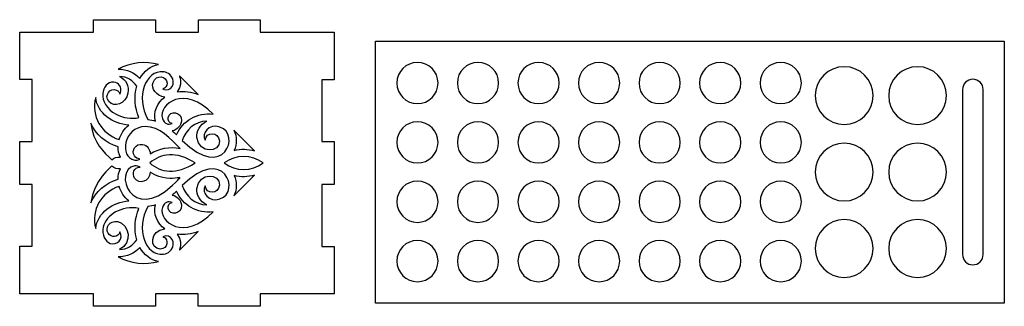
# Model space of a CAD drawing. Header units: millimetres. Extents: x -769 to 675, y -401 to 310.
# Tile 1 of 6: x -769 to -248, y -35 to 117. Entities that reach past the tile are written whole.
import ezdxf

# ---------------------------------------------------------------- set-up
doc = ezdxf.new("R2010")
doc.units = ezdxf.units.MM
doc.header["$MEASUREMENT"] = 0
doc.layers.add('Layer 1', color=7, linetype='Continuous')

msp = doc.modelspace()

# ---------------------------------------------------------------- linework, layer by layer
at = {"layer": 'Layer 1'}
for points, knots in [([(-602.5113, 85.1775), (-602.5113, 85.1775), (-602.511, 110.3835), (-602.511, 110.3835), (-602.511, 110.3835), (-641.536, 110.3835), (-641.536, 110.3831), (-641.536, 110.3831), (-641.536, 116.9265), (-641.536, 116.9265), (-641.536, 116.9265), (-674.2508, 116.9265), (-674.2508, 116.9265), (-674.2508, 116.9265), (-674.2508, 110.3835), (-674.2508, 110.3835), (-674.2508, 110.3835), (-696.9334, 110.3835), (-696.9334, 110.3831), (-696.9334, 110.3831), (-696.9334, 116.9265), (-696.9334, 116.9265), (-696.9334, 116.9265), (-729.6486, 116.9265), (-729.6486, 116.9265), (-729.6486, 116.9265), (-729.6486, 110.3835), (-729.6486, 110.3835), (-729.6486, 110.3835), (-768.7039, 110.3835), (-768.7039, 110.3835), (-768.7039, 110.3835), (-768.7039, 85.2079), (-768.7039, 85.2079), (-768.7039, 85.2079), (-762.1606, 85.2079), (-762.1606, 85.2079), (-762.1606, 85.2079), (-762.1606, 52.493), (-762.1606, 52.493), (-762.1606, 52.493), (-768.7039, 52.493), (-768.7039, 52.493), (-768.7039, 52.493), (-768.7039, 29.8105), (-768.7039, 29.8105), (-768.7039, 29.8105), (-762.1606, 29.8105), (-762.1606, 29.8105), (-762.1606, 29.8105), (-762.1606, -2.9047), (-762.1606, -2.9047), (-762.1606, -2.9047), (-768.7035, -2.9047), (-768.7035, -2.9047), (-768.7035, -2.9047), (-768.7039, -28.1107), (-768.7039, -28.1107), (-768.7039, -28.1107), (-729.6789, -28.1107), (-729.6789, -28.1104), (-729.6789, -28.1104), (-729.6789, -34.6537), (-729.6789, -34.6537), (-729.6789, -34.6537), (-696.9641, -34.6537), (-696.9641, -34.6537), (-696.9641, -34.6537), (-696.9641, -28.1104), (-696.9641, -28.1104), (-696.9641, -28.1104), (-674.2815, -28.1104), (-674.2815, -28.1104), (-674.2815, -28.1104), (-674.2815, -34.6537), (-674.2815, -34.6537), (-674.2815, -34.6537), (-641.5663, -34.6537), (-641.5663, -34.6537), (-641.5663, -34.6537), (-641.5663, -28.1107), (-641.5663, -28.1107), (-641.5663, -28.1107), (-602.511, -28.1107), (-602.511, -28.1107), (-602.511, -28.1107), (-602.511, -2.9354), (-602.511, -2.9354), (-602.511, -2.9354), (-609.054, -2.9354), (-609.054, -2.9354), (-609.054, -2.9354), (-609.054, 29.7798), (-609.054, 29.7798), (-609.054, 29.7798), (-602.5113, 29.7798), (-602.5113, 29.7798), (-602.511, 29.7798), (-602.511, 52.4623), (-602.511, 52.4623), (-602.511, 52.4623), (-609.054, 52.4623), (-609.054, 52.4623), (-609.054, 52.4623), (-609.054, 85.1775), (-609.054, 85.1775), (-609.054, 85.1775), (-602.5113, 85.1775), (-602.5113, 85.1775)], [0, 0, 0, 0, 0.02777778, 0.02777778, 0.02777778, 0.05555556, 0.05555556, 0.05555556, 0.08333333, 0.08333333, 0.08333333, 0.11111111, 0.11111111, 0.11111111, 0.13888889, 0.13888889, 0.13888889, 0.16666667, 0.16666667, 0.16666667, 0.19444444, 0.19444444, 0.19444444, 0.22222222, 0.22222222, 0.22222222, 0.25, 0.25, 0.25, 0.27777778, 0.27777778, 0.27777778, 0.30555556, 0.30555556, 0.30555556, 0.33333333, 0.33333333, 0.33333333, 0.36111111, 0.36111111, 0.36111111, 0.38888889, 0.38888889, 0.38888889, 0.41666667, 0.41666667, 0.41666667, 0.44444444, 0.44444444, 0.44444444, 0.47222222, 0.47222222, 0.47222222, 0.5, 0.5, 0.5, 0.52777778, 0.52777778, 0.52777778, 0.55555556, 0.55555556, 0.55555556, 0.58333333, 0.58333333, 0.58333333, 0.61111111, 0.61111111, 0.61111111, 0.63888889, 0.63888889, 0.63888889, 0.66666667, 0.66666667, 0.66666667, 0.69444444, 0.69444444, 0.69444444, 0.72222222, 0.72222222, 0.72222222, 0.75, 0.75, 0.75, 0.77777778, 0.77777778, 0.77777778, 0.80555556, 0.80555556, 0.80555556, 0.83333333, 0.83333333, 0.83333333, 0.86111111, 0.86111111, 0.86111111, 0.88888889, 0.88888889, 0.88888889, 0.91666667, 0.91666667, 0.91666667, 0.94444444, 0.94444444, 0.94444444, 0.97222222, 0.97222222, 0.97222222, 1, 1, 1, 1]), ([(-580.5981, -32.9005), (-580.5981, -32.9005), (-248.2126, -32.9005), (-248.2126, -32.9005), (-248.2126, -32.9005), (-248.2126, 105.5933), (-248.2126, 105.5933), (-248.2126, 105.5933), (-580.5981, 105.5933), (-580.5981, 105.5933), (-580.5981, 105.5933), (-580.5981, -32.9005), (-580.5981, -32.9005)], [0, 0, 0, 0, 0.25, 0.25, 0.25, 0.5, 0.5, 0.5, 0.75, 0.75, 0.75, 1, 1, 1, 1]), ([(-695.2866, 93.1694), (-699.5626, 92.6028), (-703.0438, 89.5364), (-705.1605, 85.7829), (-707.9764, 88.8944), (-712.0951, 90.8975), (-716.6713, 90.7098), (-709.9452, 94.4231), (-702.1816, 95.0966), (-695.2866, 93.1694)], [0, 0, 0, 0, 0.33333333, 0.33333333, 0.33333333, 0.66666667, 0.66666667, 0.66666667, 1, 1, 1, 1]), ([(-558.4391, 72.5296), (-564.4617, 72.5296), (-569.3441, 77.4117), (-569.3441, 83.4347), (-569.3441, 89.4573), (-564.4617, 94.3394), (-558.4391, 94.3394), (-552.4164, 94.3394), (-547.534, 89.4573), (-547.534, 83.4347), (-547.534, 77.4117), (-552.4164, 72.5296), (-558.4391, 72.5296)], [0, 0, 0, 0, 0.25, 0.25, 0.25, 0.5, 0.5, 0.5, 0.75, 0.75, 0.75, 1, 1, 1, 1]), ([(-526.4315, 72.5296), (-532.4542, 72.5296), (-537.3366, 77.4117), (-537.3366, 83.4347), (-537.3366, 89.4573), (-532.4542, 94.3394), (-526.4315, 94.3394), (-520.4089, 94.3394), (-515.5265, 89.4573), (-515.5265, 83.4347), (-515.5265, 77.4117), (-520.4089, 72.5296), (-526.4315, 72.5296)], [0, 0, 0, 0, 0.25, 0.25, 0.25, 0.5, 0.5, 0.5, 0.75, 0.75, 0.75, 1, 1, 1, 1]), ([(-494.424, 72.5296), (-500.4466, 72.5296), (-505.3291, 77.4117), (-505.3291, 83.4347), (-505.3291, 89.4573), (-500.4466, 94.3394), (-494.424, 94.3394), (-488.4014, 94.3394), (-483.5189, 89.4573), (-483.5189, 83.4347), (-483.5189, 77.4117), (-488.4014, 72.5296), (-494.424, 72.5296)], [0, 0, 0, 0, 0.25, 0.25, 0.25, 0.5, 0.5, 0.5, 0.75, 0.75, 0.75, 1, 1, 1, 1]), ([(-462.4165, 72.5296), (-468.4395, 72.5296), (-473.3215, 77.4117), (-473.3215, 83.4347), (-473.3215, 89.4573), (-468.4395, 94.3394), (-462.4165, 94.3394), (-456.3939, 94.3394), (-451.5118, 89.4573), (-451.5118, 83.4347), (-451.5118, 77.4117), (-456.3939, 72.5296), (-462.4165, 72.5296)], [0, 0, 0, 0, 0.25, 0.25, 0.25, 0.5, 0.5, 0.5, 0.75, 0.75, 0.75, 1, 1, 1, 1]), ([(-430.4093, 72.5296), (-436.4319, 72.5296), (-441.314, 77.4117), (-441.314, 83.4347), (-441.314, 89.4573), (-436.4319, 94.3394), (-430.4093, 94.3394), (-424.3863, 94.3394), (-419.5042, 89.4573), (-419.5042, 83.4347), (-419.5042, 77.4117), (-424.3863, 72.5296), (-430.4093, 72.5296)], [0, 0, 0, 0, 0.25, 0.25, 0.25, 0.5, 0.5, 0.5, 0.75, 0.75, 0.75, 1, 1, 1, 1]), ([(-398.4018, 72.5296), (-404.4244, 72.5296), (-409.3068, 77.4117), (-409.3068, 83.4347), (-409.3068, 89.4573), (-404.4244, 94.3394), (-398.4018, 94.3394), (-392.3792, 94.3394), (-387.4967, 89.4573), (-387.4967, 83.4347), (-387.4967, 77.4117), (-392.3792, 72.5296), (-398.4018, 72.5296)], [0, 0, 0, 0, 0.25, 0.25, 0.25, 0.5, 0.5, 0.5, 0.75, 0.75, 0.75, 1, 1, 1, 1]), ([(-366.3942, 72.5296), (-372.4169, 72.5296), (-377.2993, 77.4117), (-377.2993, 83.4347), (-377.2993, 89.4573), (-372.4169, 94.3394), (-366.3942, 94.3394), (-360.3716, 94.3394), (-355.4892, 89.4573), (-355.4892, 83.4347), (-355.4892, 77.4117), (-360.3716, 72.5296), (-366.3942, 72.5296)], [0, 0, 0, 0, 0.25, 0.25, 0.25, 0.5, 0.5, 0.5, 0.75, 0.75, 0.75, 1, 1, 1, 1]), ([(-692.8838, 89.4119), (-693.5718, 89.3971), (-690.4165, 89.4698), (-688.5792, 87.1277), (-685.787, 83.5685), (-688.7708, 78.2066), (-692.9883, 80.149), (-691.6946, 80.6179), (-690.7682, 81.9602), (-690.7957, 83.3713), (-690.867, 87.0056), (-696.6183, 88.2848), (-698.1822, 83.7699), (-699.2663, 80.6415), (-696.7037, 76.3919), (-691.9126, 76.0124), (-695.7844, 73.1238), (-698.4672, 67.9743), (-696.8378, 63.3145), (-698.1522, 63.7491), (-699.5076, 64.038), (-700.8961, 64.1453), (-707.8734, 76.1965), (-701.861, 90.2762), (-692.8838, 89.4119)], [0, 0, 0, 0, 0.125, 0.125, 0.125, 0.25, 0.25, 0.25, 0.375, 0.375, 0.375, 0.5, 0.5, 0.5, 0.625, 0.625, 0.625, 0.75, 0.75, 0.75, 0.875, 0.875, 0.875, 1, 1, 1, 1]), ([(-682.8953, 85.9014), (-682.8953, 85.9014), (-674.2875, 77.2936), (-674.2875, 77.2936), (-677.8661, 78.7845), (-681.7893, 79.4071), (-685.5291, 78.728), (-680.9688, 84.4515), (-686.7783, 89.783), (-682.8953, 85.9014)], [0, 0, 0, 0, 0.33333333, 0.33333333, 0.33333333, 0.66666667, 0.66666667, 0.66666667, 1, 1, 1, 1]), ([(-332.8479, 61.5109), (-341.2796, 61.5109), (-348.1151, 68.346), (-348.1151, 76.7777), (-348.1151, 85.2095), (-341.2796, 92.0449), (-332.8479, 92.0449), (-324.4162, 92.0449), (-317.5807, 85.2095), (-317.5807, 76.7777), (-317.5807, 68.346), (-324.4162, 61.5109), (-332.8479, 61.5109)], [0, 0, 0, 0, 0.25, 0.25, 0.25, 0.5, 0.5, 0.5, 0.75, 0.75, 0.75, 1, 1, 1, 1]), ([(-294.0695, 61.5109), (-302.5013, 61.5109), (-309.3367, 68.346), (-309.3367, 76.7777), (-309.3367, 85.2095), (-302.5013, 92.0449), (-294.0695, 92.0449), (-285.6378, 92.0449), (-278.8027, 85.2095), (-278.8027, 76.7777), (-278.8027, 68.346), (-285.6378, 61.5109), (-294.0695, 61.5109)], [0, 0, 0, 0, 0.25, 0.25, 0.25, 0.5, 0.5, 0.5, 0.75, 0.75, 0.75, 1, 1, 1, 1]), ([(-718.9686, 83.9273), (-716.503, 83.7509), (-714.4054, 81.3139), (-715.409, 78.2423), (-715.935, 76.6325), (-715.3854, 78.7379), (-717.5666, 79.7169), (-720.8916, 81.2084), (-724.2401, 76.9843), (-721.6042, 73.6999), (-718.8606, 70.2815), (-712.5297, 72.3862), (-711.5123, 78.1276), (-710.8755, 81.7235), (-712.281, 85.1916), (-715.8821, 86.9142), (-711.9448, 86.7887), (-708.726, 84.7249), (-706.839, 81.739), (-708.3764, 76.3115), (-707.8483, 70.3482), (-705.6487, 65.1503), (-709.6955, 64.3717), (-714.0445, 64.9514), (-717.6989, 66.8768), (-728.4615, 72.5474), (-725.2787, 84.3788), (-718.9686, 83.9273)], [0, 0, 0, 0, 0.11111111, 0.11111111, 0.11111111, 0.22222222, 0.22222222, 0.22222222, 0.33333333, 0.33333333, 0.33333333, 0.44444444, 0.44444444, 0.44444444, 0.55555556, 0.55555556, 0.55555556, 0.66666667, 0.66666667, 0.66666667, 0.77777778, 0.77777778, 0.77777778, 0.88888889, 0.88888889, 0.88888889, 1, 1, 1, 1]), ([(-259.3795, 36.3466), (-259.3795, 36.3466), (-259.3795, -7.2737), (-259.3795, -7.2737), (-259.3795, -10.285), (-261.8207, -12.7262), (-264.832, -12.7262), (-267.8433, -12.7262), (-270.2845, -10.285), (-270.2845, -7.2737), (-270.2845, -7.2737), (-270.2845, 36.3466), (-270.2845, 36.3466), (-270.2845, 36.3466), (-270.2845, 79.9669), (-270.2845, 79.9669), (-270.2845, 82.9782), (-267.8433, 85.4194), (-264.832, 85.4194), (-261.8207, 85.4194), (-259.3795, 82.9782), (-259.3795, 79.9669), (-259.3795, 79.9669), (-259.3795, 36.3466), (-259.3795, 36.3466)], [0, 0, 0, 0, 0.125, 0.125, 0.125, 0.25, 0.25, 0.25, 0.375, 0.375, 0.375, 0.5, 0.5, 0.5, 0.625, 0.625, 0.625, 0.75, 0.75, 0.75, 0.875, 0.875, 0.875, 1, 1, 1, 1]), ([(-666.4777, 66.9407), (-674.8177, 68.1168), (-682.5407, 63.5681), (-685.7239, 55.9897), (-686.6898, 56.9183), (-687.39, 57.5459), (-688.0204, 58.0835), (-685.4857, 58.7449), (-683.332, 60.7318), (-683.2064, 63.512), (-682.9881, 68.3465), (-689.5074, 69.1325), (-690.299, 65.1726), (-690.6077, 63.6295), (-689.6221, 62.2314), (-688.1781, 62.0371), (-689.9882, 61.069), (-692.4654, 61.9707), (-693.2677, 64.6935), (-695.4736, 72.1766), (-681.5893, 82.9709), (-666.4777, 66.9407)], [0, 0, 0, 0, 0.14285714, 0.14285714, 0.14285714, 0.28571429, 0.28571429, 0.28571429, 0.42857143, 0.42857143, 0.42857143, 0.57142857, 0.57142857, 0.57142857, 0.71428571, 0.71428571, 0.71428571, 0.85714286, 0.85714286, 0.85714286, 1, 1, 1, 1]), ([(-728.5137, 75.7457), (-727.5979, 67.3174), (-719.4614, 61.794), (-711.0106, 61.1156), (-713.4377, 59.2127), (-715.2775, 56.5612), (-716.122, 53.5746), (-725.4184, 56.3475), (-731.1302, 66.0503), (-728.5137, 75.7457)], [0, 0, 0, 0, 0.33333333, 0.33333333, 0.33333333, 0.66666667, 0.66666667, 0.66666667, 1, 1, 1, 1]), ([(-662.8886, 60.1737), (-651.4423, 56.5401), (-660.8615, 31.2329), (-682.7372, 53.0324), (-681.0407, 58.7291), (-676.0468, 63.0097), (-669.7811, 63.2908), (-673.4497, 61.516), (-675.3282, 57.8238), (-674.9881, 54.6862), (-674.0141, 45.695), (-662.5594, 46.5039), (-663.1055, 52.9319), (-663.5052, 57.639), (-670.3382, 57.9614), (-670.5851, 53.2437), (-672.8312, 56.8011), (-668.6854, 62.0141), (-662.8886, 60.1737)], [0, 0, 0, 0, 0.16666667, 0.16666667, 0.16666667, 0.33333333, 0.33333333, 0.33333333, 0.5, 0.5, 0.5, 0.66666667, 0.66666667, 0.66666667, 0.83333333, 0.83333333, 0.83333333, 1, 1, 1, 1]), ([(-558.4391, 41.1377), (-564.4617, 41.1377), (-569.3441, 46.0198), (-569.3441, 52.0424), (-569.3441, 58.0654), (-564.4617, 62.9474), (-558.4391, 62.9474), (-552.4164, 62.9474), (-547.534, 58.0654), (-547.534, 52.0424), (-547.534, 46.0198), (-552.4164, 41.1377), (-558.4391, 41.1377)], [0, 0, 0, 0, 0.25, 0.25, 0.25, 0.5, 0.5, 0.5, 0.75, 0.75, 0.75, 1, 1, 1, 1]), ([(-526.4315, 41.1377), (-532.4542, 41.1377), (-537.3366, 46.0198), (-537.3366, 52.0424), (-537.3366, 58.0654), (-532.4542, 62.9474), (-526.4315, 62.9474), (-520.4089, 62.9474), (-515.5265, 58.0654), (-515.5265, 52.0424), (-515.5265, 46.0198), (-520.4089, 41.1377), (-526.4315, 41.1377)], [0, 0, 0, 0, 0.25, 0.25, 0.25, 0.5, 0.5, 0.5, 0.75, 0.75, 0.75, 1, 1, 1, 1]), ([(-494.424, 41.1377), (-500.4466, 41.1377), (-505.3291, 46.0198), (-505.3291, 52.0424), (-505.3291, 58.0654), (-500.4466, 62.9474), (-494.424, 62.9474), (-488.4014, 62.9474), (-483.5189, 58.0654), (-483.5189, 52.0424), (-483.5189, 46.0198), (-488.4014, 41.1377), (-494.424, 41.1377)], [0, 0, 0, 0, 0.25, 0.25, 0.25, 0.5, 0.5, 0.5, 0.75, 0.75, 0.75, 1, 1, 1, 1]), ([(-462.4165, 41.1377), (-468.4395, 41.1377), (-473.3215, 46.0198), (-473.3215, 52.0424), (-473.3215, 58.0654), (-468.4395, 62.9474), (-462.4165, 62.9474), (-456.3939, 62.9474), (-451.5118, 58.0654), (-451.5118, 52.0424), (-451.5118, 46.0198), (-456.3939, 41.1377), (-462.4165, 41.1377)], [0, 0, 0, 0, 0.25, 0.25, 0.25, 0.5, 0.5, 0.5, 0.75, 0.75, 0.75, 1, 1, 1, 1]), ([(-430.4093, 41.1377), (-436.4319, 41.1377), (-441.314, 46.0198), (-441.314, 52.0424), (-441.314, 58.0654), (-436.4319, 62.9474), (-430.4093, 62.9474), (-424.3863, 62.9474), (-419.5042, 58.0654), (-419.5042, 52.0424), (-419.5042, 46.0198), (-424.3863, 41.1377), (-430.4093, 41.1377)], [0, 0, 0, 0, 0.25, 0.25, 0.25, 0.5, 0.5, 0.5, 0.75, 0.75, 0.75, 1, 1, 1, 1]), ([(-398.4018, 41.1377), (-404.4244, 41.1377), (-409.3068, 46.0198), (-409.3068, 52.0424), (-409.3068, 58.0654), (-404.4244, 62.9474), (-398.4018, 62.9474), (-392.3792, 62.9474), (-387.4967, 58.0654), (-387.4967, 52.0424), (-387.4967, 46.0198), (-392.3792, 41.1377), (-398.4018, 41.1377)], [0, 0, 0, 0, 0.25, 0.25, 0.25, 0.5, 0.5, 0.5, 0.75, 0.75, 0.75, 1, 1, 1, 1]), ([(-366.3942, 41.1377), (-372.4169, 41.1377), (-377.2993, 46.0198), (-377.2993, 52.0424), (-377.2993, 58.0654), (-372.4169, 62.9474), (-366.3942, 62.9474), (-360.3716, 62.9474), (-355.4892, 58.0654), (-355.4892, 52.0424), (-355.4892, 46.0198), (-360.3716, 41.1377), (-366.3942, 41.1377)], [0, 0, 0, 0, 0.25, 0.25, 0.25, 0.5, 0.5, 0.5, 0.75, 0.75, 0.75, 1, 1, 1, 1]), ([(-716.6575, 49.7671), (-716.6773, 47.8483), (-716.3182, 45.9222), (-715.4613, 44.2126), (-717.2244, 44.4701), (-719.0091, 43.8112), (-720.0583, 42.744), (-724.1332, 46.8186), (-729.8225, 51.8418), (-731.1405, 62.1687), (-728.6343, 56.4674), (-723.4235, 51.5642), (-716.6575, 49.7671)], [0, 0, 0, 0, 0.25, 0.25, 0.25, 0.5, 0.5, 0.5, 0.75, 0.75, 0.75, 1, 1, 1, 1]), ([(-708.0914, 44.9729), (-706.6782, 42.6293), (-703.2992, 43.5589), (-706.5229, 42.7066), (-707.0863, 42.5574), (-707.9365, 42.7024), (-707.8963, 42.6823), (-716.3213, 44.1967), (-713.7725, 60.1448), (-702.3122, 60.4139), (-694.7119, 60.5924), (-688.8414, 53.5898), (-683.8344, 48.8312), (-689.3427, 49.9834), (-695.1652, 48.8301), (-699.6808, 46.0689), (-699.7969, 48.3863), (-701.2362, 50.5753), (-703.7356, 50.9792), (-707.4666, 51.5821), (-709.7456, 47.7164), (-708.0914, 44.9729)], [0, 0, 0, 0, 0.14285714, 0.14285714, 0.14285714, 0.28571429, 0.28571429, 0.28571429, 0.42857143, 0.42857143, 0.42857143, 0.57142857, 0.57142857, 0.57142857, 0.71428571, 0.71428571, 0.71428571, 0.85714286, 0.85714286, 0.85714286, 1, 1, 1, 1]), ([(-644.548, 47.5541), (-648.0761, 48.5952), (-651.751, 48.6809), (-655.3843, 47.7418), (-653.7728, 51.1352), (-653.7502, 55.1621), (-655.519, 58.5252), (-655.519, 58.5252), (-644.548, 47.5541), (-644.548, 47.5541)], [0, 0, 0, 0, 0.33333333, 0.33333333, 0.33333333, 0.66666667, 0.66666667, 0.66666667, 1, 1, 1, 1]), ([(-699.9793, 41.1375), (-694.0988, 46.2344), (-686.0153, 47.5785), (-675.9914, 41.1375), (-685.9454, 34.7416), (-694.1119, 36.0522), (-699.9793, 41.1375)], [0, 0, 0, 0, 0.5, 0.5, 0.5, 1, 1, 1, 1]), ([(-662.8886, 22.1016), (-668.6177, 20.2823), (-672.8581, 25.4314), (-670.5851, 29.0315), (-670.3378, 24.3071), (-663.5059, 24.6292), (-663.1055, 29.343), (-662.5615, 35.7452), (-674.0095, 36.6219), (-674.9881, 27.5887), (-675.3286, 24.4479), (-673.4518, 20.7603), (-669.7811, 18.9844), (-676.0532, 19.2656), (-681.0443, 23.5568), (-682.7372, 29.2428), (-660.8985, 51.0054), (-651.4032, 25.7475), (-662.8886, 22.1016)], [0, 0, 0, 0, 0.16666667, 0.16666667, 0.16666667, 0.33333333, 0.33333333, 0.33333333, 0.5, 0.5, 0.5, 0.66666667, 0.66666667, 0.66666667, 0.83333333, 0.83333333, 0.83333333, 1, 1, 1, 1]), ([(-332.8479, 21.0794), (-341.2796, 21.0794), (-348.1151, 27.9148), (-348.1151, 36.3466), (-348.1151, 44.7783), (-341.2796, 51.6138), (-332.8479, 51.6138), (-324.4162, 51.6138), (-317.5807, 44.7783), (-317.5807, 36.3466), (-317.5807, 27.9148), (-324.4162, 21.0794), (-332.8479, 21.0794)], [0, 0, 0, 0, 0.25, 0.25, 0.25, 0.5, 0.5, 0.5, 0.75, 0.75, 0.75, 1, 1, 1, 1]), ([(-294.0695, 21.0794), (-302.5013, 21.0794), (-309.3367, 27.9148), (-309.3367, 36.3466), (-309.3367, 44.7783), (-302.5013, 51.6138), (-294.0695, 51.6138), (-285.6378, 51.6138), (-278.8027, 44.7783), (-278.8027, 36.3466), (-278.8027, 27.9148), (-285.6378, 21.0794), (-294.0695, 21.0794)], [0, 0, 0, 0, 0.25, 0.25, 0.25, 0.5, 0.5, 0.5, 0.75, 0.75, 0.75, 1, 1, 1, 1]), ([(-660.5341, 41.1375), (-654.5429, 45.6639), (-646.0706, 45.6752), (-640.0744, 41.1375), (-646.0706, 36.6), (-654.5429, 36.611), (-660.5341, 41.1375)], [0, 0, 0, 0, 0.5, 0.5, 0.5, 1, 1, 1, 1]), ([(-731.1405, 20.1066), (-729.6457, 31.8164), (-720.1105, 39.5725), (-720.0008, 39.472), (-718.717, 38.2944), (-717.0325, 37.833), (-715.4613, 38.0623), (-716.3182, 36.3531), (-716.6773, 34.4266), (-716.6575, 32.5082), (-723.433, 30.7086), (-728.6389, 25.7969), (-731.1405, 20.1066)], [0, 0, 0, 0, 0.25, 0.25, 0.25, 0.5, 0.5, 0.5, 0.75, 0.75, 0.75, 1, 1, 1, 1]), ([(-707.8963, 39.593), (-708.0085, 39.5369), (-706.6154, 39.9373), (-705.0998, 39.018), (-708.1866, 38.9171), (-709.5413, 35.5145), (-707.9637, 33.0821), (-705.7715, 29.7029), (-699.938, 31.0699), (-699.6808, 36.2063), (-686.8044, 28.332), (-678.7646, 38.3456), (-687.9305, 29.4429), (-709.3931, 8.5958), (-719.8241, 37.4488), (-707.8963, 39.593)], [0, 0, 0, 0, 0.2, 0.2, 0.2, 0.4, 0.4, 0.4, 0.6, 0.6, 0.6, 0.8, 0.8, 0.8, 1, 1, 1, 1]), ([(-655.519, 23.7501), (-653.7502, 27.1131), (-653.7728, 31.1397), (-655.3843, 34.5335), (-651.751, 33.5944), (-648.0761, 33.6801), (-644.548, 34.7211), (-644.548, 34.7211), (-655.519, 23.7501), (-655.519, 23.7501)], [0, 0, 0, 0, 0.33333333, 0.33333333, 0.33333333, 0.66666667, 0.66666667, 0.66666667, 1, 1, 1, 1]), ([(-558.4391, 9.7457), (-564.4617, 9.7457), (-569.3441, 14.6278), (-569.3441, 20.6504), (-569.3441, 26.6734), (-564.4617, 31.5555), (-558.4391, 31.5555), (-552.4164, 31.5555), (-547.534, 26.6734), (-547.534, 20.6504), (-547.534, 14.6278), (-552.4164, 9.7457), (-558.4391, 9.7457)], [0, 0, 0, 0, 0.25, 0.25, 0.25, 0.5, 0.5, 0.5, 0.75, 0.75, 0.75, 1, 1, 1, 1]), ([(-526.4315, 9.7457), (-532.4542, 9.7457), (-537.3366, 14.6278), (-537.3366, 20.6504), (-537.3366, 26.6734), (-532.4542, 31.5555), (-526.4315, 31.5555), (-520.4089, 31.5555), (-515.5265, 26.6734), (-515.5265, 20.6504), (-515.5265, 14.6278), (-520.4089, 9.7457), (-526.4315, 9.7457)], [0, 0, 0, 0, 0.25, 0.25, 0.25, 0.5, 0.5, 0.5, 0.75, 0.75, 0.75, 1, 1, 1, 1]), ([(-494.424, 9.7457), (-500.4466, 9.7457), (-505.3291, 14.6278), (-505.3291, 20.6504), (-505.3291, 26.6734), (-500.4466, 31.5555), (-494.424, 31.5555), (-488.4014, 31.5555), (-483.5189, 26.6734), (-483.5189, 20.6504), (-483.5189, 14.6278), (-488.4014, 9.7457), (-494.424, 9.7457)], [0, 0, 0, 0, 0.25, 0.25, 0.25, 0.5, 0.5, 0.5, 0.75, 0.75, 0.75, 1, 1, 1, 1]), ([(-462.4165, 9.7457), (-468.4395, 9.7457), (-473.3215, 14.6278), (-473.3215, 20.6504), (-473.3215, 26.6734), (-468.4395, 31.5555), (-462.4165, 31.5555), (-456.3939, 31.5555), (-451.5118, 26.6734), (-451.5118, 20.6504), (-451.5118, 14.6278), (-456.3939, 9.7457), (-462.4165, 9.7457)], [0, 0, 0, 0, 0.25, 0.25, 0.25, 0.5, 0.5, 0.5, 0.75, 0.75, 0.75, 1, 1, 1, 1]), ([(-430.4093, 9.7457), (-436.4319, 9.7457), (-441.314, 14.6278), (-441.314, 20.6504), (-441.314, 26.6734), (-436.4319, 31.5555), (-430.4093, 31.5555), (-424.3863, 31.5555), (-419.5042, 26.6734), (-419.5042, 20.6504), (-419.5042, 14.6278), (-424.3863, 9.7457), (-430.4093, 9.7457)], [0, 0, 0, 0, 0.25, 0.25, 0.25, 0.5, 0.5, 0.5, 0.75, 0.75, 0.75, 1, 1, 1, 1]), ([(-398.4018, 9.7457), (-404.4244, 9.7457), (-409.3068, 14.6278), (-409.3068, 20.6504), (-409.3068, 26.6734), (-404.4244, 31.5555), (-398.4018, 31.5555), (-392.3792, 31.5555), (-387.4967, 26.6734), (-387.4967, 20.6504), (-387.4967, 14.6278), (-392.3792, 9.7457), (-398.4018, 9.7457)], [0, 0, 0, 0, 0.25, 0.25, 0.25, 0.5, 0.5, 0.5, 0.75, 0.75, 0.75, 1, 1, 1, 1]), ([(-366.3942, 9.7457), (-372.4169, 9.7457), (-377.2993, 14.6278), (-377.2993, 20.6504), (-377.2993, 26.6734), (-372.4169, 31.5555), (-366.3942, 31.5555), (-360.3716, 31.5555), (-355.4892, 26.6734), (-355.4892, 20.6504), (-355.4892, 14.6278), (-360.3716, 9.7457), (-366.3942, 9.7457)], [0, 0, 0, 0, 0.25, 0.25, 0.25, 0.5, 0.5, 0.5, 0.75, 0.75, 0.75, 1, 1, 1, 1]), ([(-716.122, 28.7003), (-715.2775, 25.7137), (-713.4377, 23.0625), (-711.0106, 21.1596), (-719.4625, 20.4809), (-727.5979, 14.9589), (-728.5137, 6.5292), (-731.1338, 16.2373), (-725.4071, 25.931), (-716.122, 28.7003)], [0, 0, 0, 0, 0.33333333, 0.33333333, 0.33333333, 0.66666667, 0.66666667, 0.66666667, 1, 1, 1, 1]), ([(-693.2677, 17.5818), (-692.4443, 20.3754), (-689.9508, 21.1858), (-688.1781, 20.2382), (-689.621, 20.0438), (-690.6077, 18.6465), (-690.299, 17.1023), (-689.5046, 13.128), (-682.9888, 13.9415), (-683.2064, 18.7629), (-683.332, 21.5435), (-685.4857, 23.53), (-688.0204, 24.1914), (-687.395, 24.7248), (-686.6951, 25.3517), (-685.7239, 26.2855), (-682.5393, 18.7036), (-674.8139, 14.1588), (-666.4777, 15.3342), (-681.5265, -0.6293), (-695.4916, 10.0366), (-693.2677, 17.5818)], [0, 0, 0, 0, 0.14285714, 0.14285714, 0.14285714, 0.28571429, 0.28571429, 0.28571429, 0.42857143, 0.42857143, 0.42857143, 0.57142857, 0.57142857, 0.57142857, 0.71428571, 0.71428571, 0.71428571, 0.85714286, 0.85714286, 0.85714286, 1, 1, 1, 1]), ([(-720.8319, -1.4449), (-723.4884, -0.5404), (-725.4519, 3.2435), (-724.5499, 7.269), (-723.1342, 13.5894), (-714.8273, 18.8902), (-705.6487, 17.1246), (-707.8483, 11.9267), (-708.3764, 5.9637), (-706.839, 0.5359), (-708.7221, -2.444), (-711.9307, -4.5131), (-715.8821, -4.6393), (-708.7849, -1.2439), (-710.7658, 8.9225), (-716.9098, 10.1121), (-721.2405, 10.9503), (-723.7632, 6.7374), (-721.9644, 3.9684), (-720.3176, 1.4337), (-716.587, 1.8147), (-715.6927, 4.6885), (-713.6893, 1.173), (-717.1362, -2.7033), (-720.8319, -1.4449)], [0, 0, 0, 0, 0.125, 0.125, 0.125, 0.25, 0.25, 0.25, 0.375, 0.375, 0.375, 0.5, 0.5, 0.5, 0.625, 0.625, 0.625, 0.75, 0.75, 0.75, 0.875, 0.875, 0.875, 1, 1, 1, 1]), ([(-688.5792, -4.8528), (-690.3756, -7.1427), (-693.4278, -7.1254), (-692.8838, -7.137), (-702.1682, -8.031), (-707.6691, 6.4315), (-700.8961, 18.1296), (-699.5076, 18.2372), (-698.1522, 18.5262), (-696.8378, 18.9604), (-698.4672, 14.3006), (-695.7844, 9.1514), (-691.9126, 6.2625), (-699.9172, 5.6286), (-700.1765, -4.4287), (-694.3711, -4.3977), (-690.3791, -4.3769), (-689.5053, 0.8633), (-692.9883, 2.1262), (-688.7489, 4.0785), (-685.8075, -1.3197), (-688.5792, -4.8528)], [0, 0, 0, 0, 0.14285714, 0.14285714, 0.14285714, 0.28571429, 0.28571429, 0.28571429, 0.42857143, 0.42857143, 0.42857143, 0.57142857, 0.57142857, 0.57142857, 0.71428571, 0.71428571, 0.71428571, 0.85714286, 0.85714286, 0.85714286, 1, 1, 1, 1]), ([(-332.8479, -19.3517), (-341.2796, -19.3517), (-348.1151, -12.5163), (-348.1151, -4.0846), (-348.1151, 4.3472), (-341.2796, 11.1822), (-332.8479, 11.1822), (-324.4162, 11.1822), (-317.5807, 4.3472), (-317.5807, -4.0846), (-317.5807, -12.5163), (-324.4162, -19.3517), (-332.8479, -19.3517)], [0, 0, 0, 0, 0.25, 0.25, 0.25, 0.5, 0.5, 0.5, 0.75, 0.75, 0.75, 1, 1, 1, 1]), ([(-294.0695, -19.3517), (-302.5013, -19.3517), (-309.3367, -12.5163), (-309.3367, -4.0846), (-309.3367, 4.3472), (-302.5013, 11.1822), (-294.0695, 11.1822), (-285.6378, 11.1822), (-278.8027, 4.3472), (-278.8027, -4.0846), (-278.8027, -12.5163), (-285.6378, -19.3517), (-294.0695, -19.3517)], [0, 0, 0, 0, 0.25, 0.25, 0.25, 0.5, 0.5, 0.5, 0.75, 0.75, 0.75, 1, 1, 1, 1]), ([(-682.8949, -3.6262), (-686.6975, -7.4273), (-680.9656, -2.1805), (-685.5291, 3.5469), (-681.7893, 2.8681), (-677.8661, 3.4904), (-674.2875, 4.9813), (-674.2875, 4.9813), (-682.8949, -3.6262), (-682.8949, -3.6262)], [0, 0, 0, 0, 0.33333333, 0.33333333, 0.33333333, 0.66666667, 0.66666667, 0.66666667, 1, 1, 1, 1]), ([(-558.4391, -21.6462), (-564.4617, -21.6462), (-569.3441, -16.7641), (-569.3441, -10.7415), (-569.3441, -4.7185), (-564.4617, 0.1636), (-558.4391, 0.1636), (-552.4164, 0.1636), (-547.534, -4.7185), (-547.534, -10.7415), (-547.534, -16.7641), (-552.4164, -21.6462), (-558.4391, -21.6462)], [0, 0, 0, 0, 0.25, 0.25, 0.25, 0.5, 0.5, 0.5, 0.75, 0.75, 0.75, 1, 1, 1, 1]), ([(-526.4315, -21.6462), (-532.4542, -21.6462), (-537.3366, -16.7641), (-537.3366, -10.7415), (-537.3366, -4.7185), (-532.4542, 0.1636), (-526.4315, 0.1636), (-520.4089, 0.1636), (-515.5265, -4.7185), (-515.5265, -10.7415), (-515.5265, -16.7641), (-520.4089, -21.6462), (-526.4315, -21.6462)], [0, 0, 0, 0, 0.25, 0.25, 0.25, 0.5, 0.5, 0.5, 0.75, 0.75, 0.75, 1, 1, 1, 1]), ([(-494.424, -21.6462), (-500.4466, -21.6462), (-505.3291, -16.7641), (-505.3291, -10.7415), (-505.3291, -4.7185), (-500.4466, 0.1636), (-494.424, 0.1636), (-488.4014, 0.1636), (-483.5189, -4.7185), (-483.5189, -10.7415), (-483.5189, -16.7641), (-488.4014, -21.6462), (-494.424, -21.6462)], [0, 0, 0, 0, 0.25, 0.25, 0.25, 0.5, 0.5, 0.5, 0.75, 0.75, 0.75, 1, 1, 1, 1]), ([(-462.4165, -21.6462), (-468.4395, -21.6462), (-473.3215, -16.7641), (-473.3215, -10.7415), (-473.3215, -4.7185), (-468.4395, 0.1636), (-462.4165, 0.1636), (-456.3939, 0.1636), (-451.5118, -4.7185), (-451.5118, -10.7415), (-451.5118, -16.7641), (-456.3939, -21.6462), (-462.4165, -21.6462)], [0, 0, 0, 0, 0.25, 0.25, 0.25, 0.5, 0.5, 0.5, 0.75, 0.75, 0.75, 1, 1, 1, 1]), ([(-430.4093, -21.6462), (-436.4319, -21.6462), (-441.314, -16.7641), (-441.314, -10.7415), (-441.314, -4.7185), (-436.4319, 0.1636), (-430.4093, 0.1636), (-424.3863, 0.1636), (-419.5042, -4.7185), (-419.5042, -10.7415), (-419.5042, -16.7641), (-424.3863, -21.6462), (-430.4093, -21.6462)], [0, 0, 0, 0, 0.25, 0.25, 0.25, 0.5, 0.5, 0.5, 0.75, 0.75, 0.75, 1, 1, 1, 1]), ([(-398.4018, -21.6462), (-404.4244, -21.6462), (-409.3068, -16.7641), (-409.3068, -10.7415), (-409.3068, -4.7185), (-404.4244, 0.1636), (-398.4018, 0.1636), (-392.3792, 0.1636), (-387.4967, -4.7185), (-387.4967, -10.7415), (-387.4967, -16.7641), (-392.3792, -21.6462), (-398.4018, -21.6462)], [0, 0, 0, 0, 0.25, 0.25, 0.25, 0.5, 0.5, 0.5, 0.75, 0.75, 0.75, 1, 1, 1, 1]), ([(-366.3942, -21.6462), (-372.4169, -21.6462), (-377.2993, -16.7641), (-377.2993, -10.7415), (-377.2993, -4.7185), (-372.4169, 0.1636), (-366.3942, 0.1636), (-360.3716, 0.1636), (-355.4892, -4.7185), (-355.4892, -10.7415), (-355.4892, -16.7641), (-360.3716, -21.6462), (-366.3942, -21.6462)], [0, 0, 0, 0, 0.25, 0.25, 0.25, 0.5, 0.5, 0.5, 0.75, 0.75, 0.75, 1, 1, 1, 1]), ([(-716.6713, -8.4349), (-712.1219, -8.6215), (-707.9887, -6.6329), (-705.1605, -3.508), (-703.0438, -7.2615), (-699.5626, -10.3279), (-695.2866, -10.8941), (-702.3407, -12.8661), (-710.0736, -12.0777), (-716.6713, -8.4349)], [0, 0, 0, 0, 0.33333333, 0.33333333, 0.33333333, 0.66666667, 0.66666667, 0.66666667, 1, 1, 1, 1])]:
    msp.add_open_spline(points, degree=3, knots=knots, dxfattribs=at)

doc.saveas('drawing.dxf')
